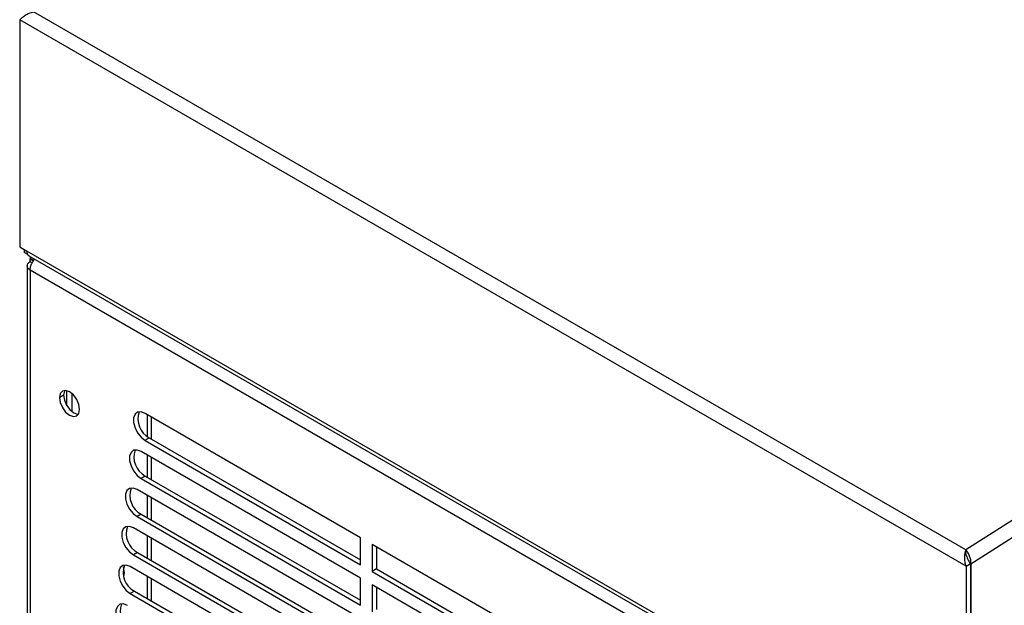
# Model space of a CAD drawing. Header units: millimetres. Extents: x 0 to 1956, y 0 to 1511.
# Tile 12 of 14: x 1631 to 1763, y 1234 to 1312. Entities that reach past the tile are written whole.
import ezdxf

# ---------------------------------------------------------------- set-up
doc = ezdxf.new("R2010")
doc.units = ezdxf.units.MM
doc.header["$LTSCALE"] = 7

msp = doc.modelspace()

# ---------------------------------------------------------------- linework, layer by layer
for p, q in [((1891.14, 1325.99), (1757.89, 1241)), ((1758.55, 1239.15), (1892.15, 1324.36)), ((1757.89, 1241), (1632.46, 1313.41)), ((1630.61, 1312.32), (1630.59, 1312.31)), ((1630.59, 1312.31), (1630.59, 1281.78)), ((1757.92, 1238.83), (1630.61, 1312.32)), ((1630.59, 1281.78), (1631.55, 1281.22)), ((1631.2, 1281.42), (1631.2, 1281.03)), ((1756.98, 1208.82), (1631.55, 1281.22)), ((1631.67, 1280.76), (1631.2, 1281.03)), ((1631.83, 1280.6), (1757.26, 1208.19)), ((1631.99, 1280.51), (1631.99, 1280.21)), ((1632.48, 1279.93), (1631.99, 1280.21)), ((1631.99, 1280.15), (1632.04, 1280.18)), ((1632.45, 1279.88), (1631.99, 1280.15)), ((1631.99, 1279.8), (1631.99, 1280.15)), ((1631.99, 1279.8), (1632.27, 1279.64)), ((1631.6, 1279.25), (1631.6, 1132.31)), ((1756.44, 1206.81), (1631.99, 1278.65)), ((1631.99, 1278.65), (1631.99, 1132.53)), ((1636.5, 1261.82), (1635.93, 1261.49)), ((1636.88, 1262.44), (1636.88, 1260.5)), ((1637.66, 1259.59), (1637.66, 1262.01)), ((1676.45, 1242.65), (1647.47, 1259.38)), ((1647.74, 1259.22), (1647.74, 1256.28)), ((1648.3, 1258.9), (1648.3, 1255.92)), ((1648.03, 1256.08), (1647.47, 1255.75)), ((1648.03, 1256.08), (1676.45, 1239.67)), ((1647.47, 1255.75), (1676.45, 1239.02)), ((1676.45, 1237.2), (1646.93, 1254.25)), ((1647.74, 1253.78), (1647.74, 1250.8)), ((1648.3, 1253.45), (1648.3, 1250.48)), ((1647.49, 1250.94), (1646.93, 1250.62)), ((1646.93, 1250.62), (1676.45, 1233.57)), ((1647.49, 1250.94), (1676.45, 1234.23)), ((1676.45, 1231.76), (1646.38, 1249.12)), ((1647.74, 1248.33), (1647.74, 1245.36)), ((1648.3, 1248.01), (1648.3, 1245.03)), ((1646.95, 1245.82), (1646.38, 1245.49)), ((1646.38, 1245.49), (1676.45, 1228.13)), ((1646.95, 1245.82), (1676.45, 1228.78)), ((1676.45, 1226.32), (1645.89, 1243.96)), ((1647.74, 1242.89), (1647.74, 1239.91)), ((1676.45, 1239.02), (1676.45, 1242.65)), ((1648.3, 1242.56), (1648.3, 1239.59)), ((1678.02, 1241.74), (1678.02, 1238.11)), ((1710.41, 1223.04), (1678.02, 1241.74)), ((1678.59, 1241.41), (1678.59, 1238.44)), ((1646.46, 1240.65), (1645.89, 1240.33)), ((1645.89, 1240.33), (1676.45, 1222.69)), ((1646.46, 1240.65), (1676.45, 1223.34)), ((1757.89, 1241), (1757.91, 1240.58)), ((1757.98, 1240.19), (1757.91, 1240.58)), ((1676.45, 1220.87), (1645.46, 1238.76)), ((1757.92, 1238.83), (1758.48, 1239.15)), ((1757.92, 1238.83), (1757.94, 1238.79)), ((1758.5, 1239.12), (1757.94, 1238.79)), ((1757.94, 1238.79), (1757.94, 1208.26)), ((1758.55, 1239.15), (1758.44, 1239.21)), ((1758.48, 1239.15), (1758.5, 1239.12)), ((1758.5, 1239.12), (1758.5, 1208.59)), ((1758.55, 1239.15), (1758.55, 1207.51)), ((1647.74, 1237.45), (1647.74, 1234.47)), ((1678.59, 1238.44), (1678.02, 1238.11)), ((1678.02, 1238.11), (1710.41, 1219.41)), ((1678.59, 1238.44), (1710.41, 1220.07)), ((1648.3, 1237.12), (1648.3, 1234.14)), ((1676.45, 1233.57), (1676.45, 1237.2)), ((1678.02, 1236.3), (1678.02, 1232.67)), ((1710.41, 1217.6), (1678.02, 1236.3)), ((1646.03, 1235.46), (1645.46, 1235.13)), ((1645.46, 1235.13), (1676.45, 1217.24)), ((1646.03, 1235.46), (1676.45, 1217.89)), ((1678.59, 1235.97), (1678.59, 1232.99))]:
    msp.add_line(p, q)
at = {"flags": 128}
for points in [[(1638.65, 1259.92), (1638.55, 1260.58), (1638.26, 1261.26), (1637.81, 1261.86), (1637.29, 1262.28), (1636.77, 1262.46), (1636.33, 1262.38), (1636.04, 1262.04), (1635.93, 1261.49)], [(1635.93, 1261.49), (1636.04, 1260.83), (1636.33, 1260.15), (1636.77, 1259.56), (1637.29, 1259.14), (1637.81, 1258.96), (1638.26, 1259.04), (1638.55, 1259.38), (1638.65, 1259.92)], [(1636.66, 1262.47), (1636.6, 1262.36), (1636.5, 1261.82)], [(1636.5, 1261.82), (1636.6, 1261.16), (1636.9, 1260.48), (1637.34, 1259.88), (1637.86, 1259.46), (1638.38, 1259.28), (1638.5, 1259.28)], [(1647.47, 1259.38), (1646.93, 1259.58), (1646.46, 1259.54), (1646.11, 1259.26), (1645.92, 1258.77), (1645.92, 1258.14), (1646.11, 1257.44), (1646.46, 1256.76), (1646.93, 1256.17), (1647.47, 1255.75)], [(1646.93, 1254.25), (1646.39, 1254.45), (1645.92, 1254.41), (1645.57, 1254.13), (1645.38, 1253.64), (1645.38, 1253.01), (1645.57, 1252.31), (1645.92, 1251.63), (1646.39, 1251.04), (1646.93, 1250.62)], [(1646.38, 1249.12), (1645.84, 1249.32), (1645.37, 1249.28), (1645.02, 1249), (1644.83, 1248.51), (1644.83, 1247.88), (1645.02, 1247.18), (1645.37, 1246.5), (1645.84, 1245.91), (1646.38, 1245.49)], [(1645.89, 1243.96), (1645.36, 1244.16), (1644.88, 1244.11), (1644.53, 1243.83), (1644.35, 1243.35), (1644.35, 1242.72), (1644.53, 1242.02), (1644.88, 1241.33), (1645.36, 1240.75), (1645.89, 1240.33)], [(1645.46, 1238.76), (1644.93, 1238.96), (1644.45, 1238.92), (1644.1, 1238.64), (1643.92, 1238.15), (1643.92, 1237.52), (1644.1, 1236.82), (1644.45, 1236.14), (1644.93, 1235.55), (1645.46, 1235.13)], [(1644.71, 1237.91), (1644.62, 1238.48), (1644.54, 1238.71)], [(1644.59, 1237.38), (1644.62, 1237.44), (1644.71, 1237.91)], [(1645.09, 1233.53), (1644.55, 1233.73), (1644.08, 1233.69), (1643.73, 1233.41), (1643.54, 1232.92), (1643.54, 1232.29), (1643.73, 1231.59), (1644.08, 1230.91), (1644.55, 1230.32), (1645.09, 1229.9)]]:
    msp.add_lwpolyline(points, dxfattribs=at)
for centre, radius, start, end in [((1632.19, 1281.14), 0.65, 172.7442, 235.9436), ((1649.37, 1258.61), 2.87, 160.0989, 242.1562), ((1648.83, 1253.48), 2.87, 160.0989, 242.1562), ((1648.29, 1248.35), 2.87, 160.0989, 242.1562), ((1647.8, 1243.19), 2.87, 160.0989, 242.1562), ((1647.37, 1237.99), 2.87, 160.0989, 242.1562), ((1647, 1232.76), 2.87, 160.0989, 242.1562)]:
    msp.add_arc(centre, radius, start, end)
for points, knots in [([(1630.61, 1312.32), (1630.69, 1312.41), (1630.79, 1312.52), (1631.04, 1312.74), (1631.18, 1312.86), (1631.51, 1313.07), (1631.68, 1313.16), (1632.06, 1313.32), (1632.26, 1313.38), (1632.46, 1313.41)], [0, 0, 0, 0, 0.25, 0.25, 0.5, 0.5, 0.75, 0.75, 1, 1, 1, 1]), ([(1631.99, 1278.65), (1631.87, 1278.73), (1631.77, 1278.82), (1631.63, 1279.01), (1631.6, 1279.12), (1631.6, 1279.33), (1631.63, 1279.44), (1631.77, 1279.63), (1631.87, 1279.73), (1631.99, 1279.8)], [0, 0, 0, 0, 0.25, 0.25, 0.5, 0.5, 0.75, 0.75, 1, 1, 1, 1]), ([(1631.99, 1278.65), (1632, 1278.81), (1632.02, 1279.12), (1632.24, 1279.61), (1632.47, 1279.97), (1632.62, 1280.09), (1632.66, 1280.12)], [0, 0, 0, 0, 0.301913, 0.603827, 0.90574, 1, 1, 1, 1]), ([(1757.89, 1241), (1757.84, 1240.88), (1757.8, 1240.73), (1757.74, 1240.39), (1757.72, 1240.21), (1757.71, 1239.82), (1757.72, 1239.61), (1757.78, 1239.21), (1757.84, 1239.01), (1757.92, 1238.83)], [0, 0, 0, 0, 0.25, 0.25, 0.5, 0.5, 0.75, 0.75, 1, 1, 1, 1]), ([(1758.55, 1239.15), (1758.58, 1239.31), (1758.57, 1239.48), (1758.52, 1239.83), (1758.47, 1240.01), (1758.34, 1240.35), (1758.26, 1240.51), (1758.08, 1240.79), (1757.98, 1240.91), (1757.89, 1241)], [0, 0, 0, 0, 0.25, 0.25, 0.5, 0.5, 0.75, 0.75, 1, 1, 1, 1]), ([(1757.97, 1240.2), (1757.98, 1240.17), (1758.02, 1240.05), (1758.12, 1239.8), (1758.26, 1239.47), (1758.41, 1239.26), (1758.48, 1239.15)], [0, 0, 0, 0, 0.111671, 0.407781, 0.70389, 1, 1, 1, 1])]:
    msp.add_open_spline(points, degree=3, knots=knots)

doc.saveas('drawing.dxf')
